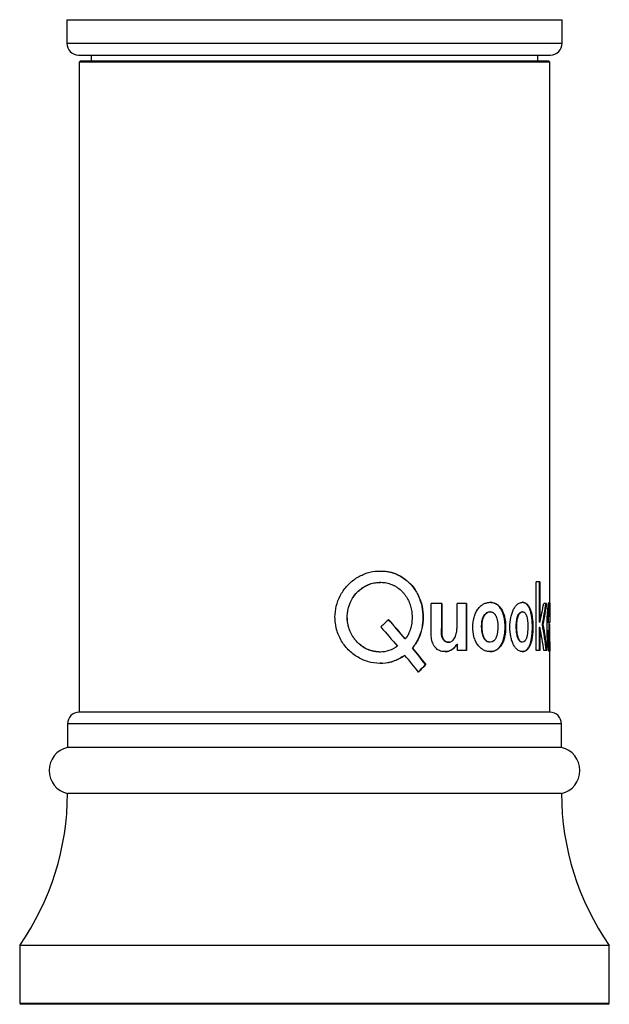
# Paper-space layout 'Notes Area' of a CAD drawing. Header units: millimetres. Extents: x -25 to 96, y -3 to 362.
# Tile 1 of 15: x -25 to 25, y -3 to 80. Entities that reach past the tile are written whole.
import ezdxf

# ---------------------------------------------------------------- set-up
doc = ezdxf.new("R2010")
doc.units = ezdxf.units.MM

psp = doc.layouts.new('Notes Area')

# ---------------------------------------------------------------- linework, layer by layer
at = {"color": 7, "linetype": 'Continuous', "lineweight": 25}
for p, q in [((-21, 80.3), (-21, 78.3)), ((-21, 80.3), (21, 80.3)), ((21, 78.3), (21, 80.3)), ((-20, 77.3), (20, 77.3)), ((-18.95, 77.3), (-18.95, 76.8)), ((18.95, 76.8), (18.95, 77.3)), ((-19.85, 76.8), (-19.95, 76.7)), ((-19.95, 76.7), (-19.95, 21.576)), ((19.95, 76.7), (-19.95, 76.7)), ((-19.85, 76.8), (19.85, 76.8)), ((19.95, 76.7), (19.85, 76.8)), ((19.95, 30.545), (19.95, 76.7)), ((18.788, 26.8), (18.788, 32.627)), ((19.112, 32.627), (18.788, 32.627)), ((19.065, 32.627), (19.065, 29.201)), ((19.112, 32.627), (19.112, 29.201)), ((10.785, 30.801), (9.894, 30.801)), ((9.894, 28.276), (9.894, 30.801)), ((10.757, 30.801), (10.757, 28.665)), ((10.785, 30.801), (10.785, 28.665)), ((12.9, 30.801), (12.089, 30.801)), ((12.089, 28.843), (12.089, 30.801)), ((12.868, 30.801), (12.868, 26.8)), ((12.9, 30.801), (12.9, 26.8)), ((14.893, 30.894), (14.856, 30.894)), ((14.893, 30.086), (14.856, 30.086)), ((17.643, 30.894), (17.599, 30.894)), ((17.643, 30.086), (17.599, 30.086)), ((19.675, 30.801), (19.435, 30.801)), ((19.9, 30.101), (19.9, 30.545)), ((10.757, 28.665), (10.785, 28.665)), ((19.117, 29.201), (19.065, 29.201)), ((19.117, 28.742), (19.065, 28.742)), ((19.065, 28.742), (19.065, 26.8)), ((19.112, 28.742), (19.112, 26.8)), ((19.374, 29.014), (19.325, 29.014)), ((19.948, 29.193), (19.796, 29.193)), ((19.95, 28.478), (19.796, 28.478)), ((19.9, 28.478), (19.9, 29.193)), ((19.94, 29.073), (19.937, 28.478)), ((19.95, 27.685), (19.95, 28.478)), ((7.708, 27.785), (7.689, 27.785)), ((8.321, 27.013), (8.3, 27.013)), ((12.089, 27.344), (12.12, 27.344)), ((12.132, 26.8), (12.12, 27.344)), ((12.9, 26.8), (12.132, 26.8)), ((14.893, 27.515), (14.856, 27.515)), ((17.643, 27.515), (17.599, 27.515)), ((19.112, 26.8), (18.788, 26.8)), ((19.705, 26.8), (19.456, 26.8)), ((19.945, 27.025), (19.895, 27.025)), ((19.9, 26.867), (19.9, 27.532)), ((19.945, 27.552), (19.945, 27.025)), ((19.95, 21.576), (19.95, 26.867)), ((5.586, 26.67), (5.572, 26.67)), ((7.668, 26.388), (7.648, 26.388)), ((14.893, 26.707), (14.856, 26.707)), ((17.643, 26.707), (17.599, 26.707)), ((9.445, 25.614), (9.421, 25.614)), ((19.95, 21.576), (-19.95, 21.576)), ((-20.95, 20.576), (-20.95, 18.576)), ((20.95, 18.576), (20.95, 20.576)), ((20.95, 18.576), (-20.95, 18.576)), ((20.95, 14.678), (-20.95, 14.678)), ((-25, 1.8), (-25, -3.1)), ((25, 1.8), (-25, 1.8)), ((25, -3.1), (25, 1.8)), ((24.9, -3.2), (-24.9, -3.2))]:
    psp.add_line(p, q, dxfattribs=at)
at = {"color": 8, "linetype": 'Continuous', "lineweight": 25}
for p, q in [((-21, 78.3), (21, 78.3)), ((20.95, 20.576), (-20.95, 20.576)), ((-25, -3.1), (25, -3.1))]:
    psp.add_line(p, q, dxfattribs=at)
at = {"color": 7, "linetype": 'Continuous', "lineweight": 25}
for centre, radius, start, end in [((-20, 78.3), 1, 180, 270), ((20, 78.3), 1, 270, 0), ((-19.95, 20.576), 1, 90, 180), ((19.95, 20.576), 1, 0, 90), ((-20.5, 16.627), 2, 103.00288, 256.99712), ((20.5, 16.627), 2, 283.00288, 76.99712), ((-43.45, 14.678), 22.5, 325.08479, 0), ((43.45, 14.678), 22.5, 180, 214.91521), ((-24.9, -3.1), 0.1, 180, 270), ((24.9, -3.1), 0.1, 270, 0)]:
    psp.add_arc(centre, radius, start, end, dxfattribs=at)
for points, knots in [([(1.738, 29.629), (1.759, 29.946), (1.8, 30.579), (2.156, 31.472), (2.691, 32.258), (3.401, 32.893), (4.232, 33.33), (5.034, 33.554), (5.537, 33.531), (5.736, 33.522)], [0, 0, 0, 0, 0.1503273, 0.3004829, 0.4506467, 0.6008131, 0.7509686, 0.9011168, 1, 1, 1, 1]), ([(5.419, 33.523), (5.624, 33.531), (6.133, 33.552), (6.913, 33.324), (7.697, 32.883), (8.347, 32.245), (8.833, 31.458), (9.132, 30.562), (9.229, 29.612), (9.123, 28.665), (8.828, 27.763), (8.476, 27.263), (8.3, 27.013)], [0, 0, 0, 0, 0.06973, 0.172918, 0.276145, 0.37943, 0.48278, 0.58617, 0.689786, 0.793259, 0.89669, 1, 1, 1, 1]), ([(6.047, 33.521), (6.107, 33.513), (6.226, 33.496), (6.403, 33.458), (6.577, 33.413), (6.748, 33.358), (7, 33.263), (7.324, 33.106), (7.699, 32.858), (8.042, 32.564), (8.449, 32.115), (8.856, 31.457), (9.155, 30.562), (9.252, 29.613), (9.166, 28.821), (8.994, 28.218), (8.82, 27.784), (8.632, 27.448), (8.457, 27.197), (8.366, 27.075), (8.321, 27.013)], [0, 0, 0, 0, 0.022335, 0.044574, 0.066771, 0.088979, 0.11125, 0.166796, 0.222442, 0.278018, 0.333634, 0.444622, 0.555608, 0.6666, 0.777586, 0.833185, 0.888781, 0.944366, 0.972182, 1, 1, 1, 1]), ([(5.572, 26.67), (5.255, 26.701), (4.622, 26.764), (3.779, 27.291), (3.146, 28.046), (2.79, 28.976), (2.741, 29.969), (3, 30.928), (3.551, 31.758), (4.335, 32.334), (5.058, 32.605), (5.468, 32.563), (5.566, 32.553)], [0, 0, 0, 0, 0.107468, 0.214757, 0.322077, 0.429433, 0.536818, 0.644182, 0.751517, 0.858805, 0.966064, 1, 1, 1, 1]), ([(5.586, 26.67), (5.533, 26.674), (5.487, 26.678), (5.428, 26.683), (5.41, 26.685), (5.385, 26.687), (5.377, 26.688), (5.366, 26.689), (5.363, 26.689), (5.358, 26.689), (5.356, 26.69), (5.353, 26.69), (5.352, 26.69), (5.351, 26.69), (5.351, 26.69), (5.305, 26.695), (5.264, 26.699), (5.205, 26.707), (5.186, 26.709), (5.158, 26.713), (5.149, 26.714), (5.136, 26.716), (5.131, 26.717), (5.122, 26.718), (5.119, 26.719), (5.072, 26.726), (5.032, 26.733), (4.974, 26.744), (4.955, 26.748), (4.927, 26.755), (4.917, 26.757), (4.899, 26.761), (4.89, 26.763), (4.843, 26.775), (4.805, 26.785), (4.748, 26.803), (4.729, 26.809), (4.691, 26.822), (4.671, 26.829), (4.58, 26.863), (4.508, 26.893), (4.399, 26.946), (4.363, 26.964), (4.309, 26.994), (4.291, 27.004), (4.255, 27.024), (4.236, 27.035), (4.079, 27.129), (3.948, 27.223), (3.701, 27.434), (3.587, 27.549), (3.431, 27.736), (3.381, 27.8), (3.287, 27.934), (3.242, 28.004), (3.117, 28.217), (3.046, 28.364), (2.928, 28.668), (2.882, 28.826), (2.78, 29.31), (2.764, 29.636), (2.817, 30.131), (2.848, 30.292), (2.912, 30.528), (2.937, 30.606), (2.993, 30.759), (3.023, 30.834), (3.127, 31.06), (3.206, 31.203), (3.342, 31.405), (3.39, 31.47), (3.492, 31.597), (3.544, 31.658), (3.715, 31.838), (3.836, 31.946), (4.093, 32.14), (4.229, 32.224), (4.518, 32.371), (4.666, 32.43), (4.894, 32.499), (4.97, 32.518), (5.126, 32.55), (5.206, 32.563), (5.442, 32.59), (5.599, 32.594), (5.835, 32.578), (5.914, 32.57), (6.068, 32.545), (6.144, 32.53), (6.373, 32.472), (6.519, 32.421), (6.731, 32.323), (6.8, 32.287), (6.935, 32.208), (7.002, 32.165), (7.194, 32.028), (7.312, 31.926), (7.477, 31.758), (7.53, 31.699), (7.631, 31.577), (7.68, 31.512), (7.817, 31.314), (7.896, 31.176), (8, 30.959), (8.031, 30.885), (8.075, 30.771), (8.089, 30.733), (8.108, 30.675), (8.115, 30.655), (8.127, 30.616), (8.133, 30.596), (8.184, 30.424), (8.218, 30.266), (8.252, 30.024), (8.261, 29.943), (8.269, 29.818), (8.271, 29.777), (8.274, 29.693), (8.275, 29.652), (8.274, 29.436), (8.263, 29.27), (8.229, 29.028), (8.216, 28.949), (8.191, 28.832), (8.182, 28.793), (8.167, 28.736), (8.162, 28.717), (8.154, 28.688), (8.151, 28.679), (8.146, 28.66), (8.144, 28.651), (8.116, 28.558), (8.089, 28.479), (8.045, 28.366), (8.029, 28.33), (8.005, 28.276), (7.997, 28.259), (7.98, 28.224), (7.971, 28.206), (7.947, 28.158), (7.928, 28.125), (7.898, 28.073), (7.888, 28.055), (7.871, 28.029), (7.866, 28.02), (7.857, 28.006), (7.854, 28.002), (7.85, 27.995), (7.848, 27.992), (7.846, 27.988), (7.843, 27.985), (7.814, 27.939), (7.769, 27.873), (7.708, 27.785)], [0, 0, 0, 0, 0.007812, 0.007812, 0.011719, 0.011719, 0.013672, 0.013672, 0.014648, 0.014648, 0.015137, 0.015137, 0.015381, 0.015381, 0.015625, 0.015625, 0.023438, 0.023438, 0.027344, 0.027344, 0.029297, 0.029297, 0.030273, 0.030273, 0.03125, 0.03125, 0.039062, 0.039062, 0.042969, 0.042969, 0.044922, 0.044922, 0.046875, 0.046875, 0.054688, 0.054688, 0.058594, 0.058594, 0.0625, 0.0625, 0.078125, 0.078125, 0.085938, 0.085938, 0.089844, 0.089844, 0.09375, 0.09375, 0.125, 0.125, 0.15625, 0.15625, 0.171875, 0.171875, 0.1875, 0.1875, 0.21875, 0.21875, 0.25, 0.25, 0.3125, 0.3125, 0.34375, 0.34375, 0.359375, 0.359375, 0.375, 0.375, 0.40625, 0.40625, 0.421875, 0.421875, 0.4375, 0.4375, 0.46875, 0.46875, 0.5, 0.5, 0.53125, 0.53125, 0.546875, 0.546875, 0.5625, 0.5625, 0.59375, 0.59375, 0.609375, 0.609375, 0.625, 0.625, 0.65625, 0.65625, 0.671875, 0.671875, 0.6875, 0.6875, 0.71875, 0.71875, 0.734375, 0.734375, 0.75, 0.75, 0.78125, 0.78125, 0.796875, 0.796875, 0.804688, 0.804688, 0.808594, 0.808594, 0.8125, 0.8125, 0.84375, 0.84375, 0.859375, 0.859375, 0.867188, 0.867188, 0.875, 0.875, 0.90625, 0.90625, 0.921875, 0.921875, 0.929688, 0.929688, 0.933594, 0.933594, 0.935547, 0.935547, 0.9375, 0.9375, 0.953125, 0.953125, 0.960938, 0.960938, 0.964844, 0.964844, 0.96875, 0.96875, 0.976562, 0.976562, 0.980469, 0.980469, 0.982422, 0.982422, 0.983398, 0.983398, 0.983887, 0.983887, 0.984375, 0.984375, 1, 1, 1, 1]), ([(19.945, 27.025), (19.946, 26.999), (19.949, 26.946), (19.95, 26.883), (19.95, 26.824), (19.949, 26.763), (19.942, 26.717), (19.924, 26.694), (19.891, 26.746), (19.85, 26.907), (19.816, 27.091), (19.783, 27.333), (19.746, 27.729), (19.72, 28.311), (19.716, 29.03), (19.734, 29.626), (19.763, 30.061), (19.791, 30.352), (19.823, 30.592), (19.856, 30.763), (19.887, 30.865), (19.913, 30.902), (19.932, 30.889), (19.944, 30.825), (19.949, 30.717), (19.95, 30.566), (19.949, 30.371), (19.947, 30.181), (19.945, 30.019), (19.944, 29.939), (19.944, 29.898)], [0, 0, 0, 0, 0.017918, 0.035832, 0.04644, 0.071643, 0.107451, 0.143264, 0.21471, 0.251386, 0.286251, 0.321845, 0.357759, 0.429051, 0.50052, 0.571939, 0.608515, 0.643466, 0.679294, 0.714996, 0.749278, 0.786531, 0.823513, 0.858104, 0.88838, 0.916822, 0.944807, 0.973661, 0.986579, 1, 1, 1, 1]), ([(14.893, 26.707), (14.847, 26.711), (14.755, 26.72), (14.569, 26.747), (14.336, 26.825), (14.072, 27.01), (13.837, 27.269), (13.649, 27.597), (13.469, 28.098), (13.391, 28.795), (13.474, 29.49), (13.651, 29.99), (13.84, 30.318), (14.071, 30.581), (14.335, 30.768), (14.568, 30.842), (14.754, 30.875), (14.847, 30.888), (14.893, 30.894)], [0, 0, 0, 0, 0.0313484, 0.0625767, 0.1248317, 0.1874178, 0.249877, 0.3124796, 0.3752503, 0.5000364, 0.6245549, 0.6875414, 0.7494657, 0.8123899, 0.8749337, 0.9370715, 0.9684587, 1, 1, 1, 1]), ([(14.856, 27.515), (14.831, 27.516), (14.782, 27.518), (14.711, 27.533), (14.644, 27.558), (14.58, 27.594), (14.521, 27.639), (14.466, 27.695), (14.416, 27.761), (14.369, 27.837), (14.313, 27.952), (14.255, 28.122), (14.21, 28.34), (14.183, 28.57), (14.171, 28.801), (14.172, 29.034), (14.205, 29.337), (14.288, 29.627), (14.425, 29.861), (14.554, 29.992), (14.701, 30.073), (14.803, 30.082), (14.856, 30.086)], [0, 0, 0, 0, 0.030597, 0.0596859, 0.0875669, 0.1145807, 0.1411014, 0.167524, 0.1942478, 0.2216591, 0.2501162, 0.3095341, 0.3752671, 0.4354755, 0.5005531, 0.5641852, 0.6260387, 0.7503944, 0.8139608, 0.8752541, 0.9359167, 1, 1, 1, 1]), ([(14.893, 27.515), (14.778, 27.515), (14.675, 27.549), (14.543, 27.651), (14.502, 27.693), (14.447, 27.77), (14.429, 27.797), (14.404, 27.842), (14.396, 27.857), (14.384, 27.881), (14.38, 27.889), (14.375, 27.901), (14.373, 27.905), (14.369, 27.914), (14.367, 27.919), (14.34, 27.981), (14.317, 28.046), (14.287, 28.152), (14.278, 28.189), (14.266, 28.247), (14.262, 28.267), (14.256, 28.296), (14.255, 28.307), (14.252, 28.322), (14.251, 28.327), (14.249, 28.337), (14.248, 28.343), (14.237, 28.417), (14.228, 28.489), (14.218, 28.603), (14.215, 28.642), (14.212, 28.701), (14.211, 28.721), (14.21, 28.762), (14.209, 28.781), (14.207, 28.889), (14.208, 28.967), (14.212, 29.045), (14.213, 29.053), (14.214, 29.07), (14.215, 29.08), (14.217, 29.109), (14.219, 29.129), (14.225, 29.186), (14.231, 29.223), (14.24, 29.279), (14.243, 29.297), (14.25, 29.333), (14.254, 29.353), (14.267, 29.41), (14.277, 29.447), (14.298, 29.517), (14.309, 29.551), (14.328, 29.601), (14.335, 29.617), (14.345, 29.641), (14.348, 29.648), (14.355, 29.664), (14.358, 29.671), (14.394, 29.746), (14.429, 29.805), (14.487, 29.881), (14.507, 29.905), (14.549, 29.947), (14.572, 29.967), (14.684, 30.052), (14.784, 30.086), (14.893, 30.086)], [0, 0, 0, 0, 0.125, 0.125, 0.1875, 0.1875, 0.21875, 0.21875, 0.234375, 0.234375, 0.242188, 0.242188, 0.246094, 0.246094, 0.25, 0.25, 0.3125, 0.3125, 0.34375, 0.34375, 0.359375, 0.359375, 0.367188, 0.367188, 0.371094, 0.371094, 0.375, 0.375, 0.4375, 0.4375, 0.46875, 0.46875, 0.484375, 0.484375, 0.5, 0.5, 0.5625, 0.5625, 0.570312, 0.570312, 0.578125, 0.578125, 0.59375, 0.59375, 0.625, 0.625, 0.640625, 0.640625, 0.65625, 0.65625, 0.6875, 0.6875, 0.71875, 0.71875, 0.734375, 0.734375, 0.742188, 0.742188, 0.75, 0.75, 0.8125, 0.8125, 0.84375, 0.84375, 0.875, 0.875, 1, 1, 1, 1]), ([(14.856, 26.707), (14.917, 26.713), (14.963, 26.717), (14.994, 26.721), (14.996, 26.721), (14.999, 26.722), (15.001, 26.722), (15.005, 26.722), (15.008, 26.723), (15.018, 26.724), (15.024, 26.725), (15.041, 26.727), (15.053, 26.729), (15.087, 26.735), (15.108, 26.739), (15.13, 26.743), (15.133, 26.744), (15.139, 26.745), (15.142, 26.746), (15.151, 26.748), (15.156, 26.749), (15.174, 26.754), (15.185, 26.757), (15.219, 26.767), (15.24, 26.774), (15.305, 26.798), (15.346, 26.817), (15.395, 26.845), (15.406, 26.851), (15.426, 26.864), (15.436, 26.87), (15.466, 26.891), (15.486, 26.905), (15.544, 26.95), (15.582, 26.984), (15.656, 27.058), (15.691, 27.098), (15.758, 27.184), (15.789, 27.23), (15.877, 27.374), (15.929, 27.483), (15.986, 27.633), (15.996, 27.662), (16.016, 27.722), (16.026, 27.753), (16.053, 27.847), (16.069, 27.911), (16.087, 27.993), (16.09, 28.008), (16.096, 28.04), (16.099, 28.056), (16.108, 28.104), (16.114, 28.136), (16.129, 28.234), (16.137, 28.301), (16.157, 28.505), (16.164, 28.647), (16.163, 28.868), (16.161, 28.939), (16.154, 29.08), (16.149, 29.149), (16.129, 29.353), (16.108, 29.484), (16.077, 29.626), (16.074, 29.643), (16.066, 29.677), (16.062, 29.693), (16.05, 29.742), (16.041, 29.773), (16.014, 29.867), (15.994, 29.928), (15.928, 30.102), (15.877, 30.21), (15.789, 30.357), (15.757, 30.404), (15.69, 30.492), (15.656, 30.533), (15.601, 30.589), (15.582, 30.608), (15.544, 30.642), (15.525, 30.658), (15.466, 30.704), (15.426, 30.73), (15.38, 30.756), (15.376, 30.758), (15.367, 30.763), (15.362, 30.765), (15.348, 30.772), (15.338, 30.777), (15.309, 30.79), (15.288, 30.799), (15.224, 30.823), (15.178, 30.836), (15.125, 30.849), (15.123, 30.849), (15.118, 30.85), (15.116, 30.851), (15.108, 30.853), (15.103, 30.854), (15.087, 30.857), (15.076, 30.859), (15.042, 30.866), (15.019, 30.87), (14.992, 30.875), (14.991, 30.875), (14.99, 30.875), (14.989, 30.875), (14.985, 30.876), (14.983, 30.876), (14.977, 30.877), (14.972, 30.878), (14.958, 30.88), (14.948, 30.881), (14.913, 30.886), (14.887, 30.89), (14.856, 30.894)], [0, 0, 0, 0, 0.03125, 0.03125, 0.032227, 0.032227, 0.033203, 0.033203, 0.035156, 0.035156, 0.039062, 0.039062, 0.046875, 0.046875, 0.0625, 0.0625, 0.064453, 0.064453, 0.066406, 0.066406, 0.070312, 0.070312, 0.078125, 0.078125, 0.09375, 0.09375, 0.125, 0.125, 0.132812, 0.132812, 0.140625, 0.140625, 0.15625, 0.15625, 0.1875, 0.1875, 0.21875, 0.21875, 0.25, 0.25, 0.3125, 0.3125, 0.328125, 0.328125, 0.34375, 0.34375, 0.375, 0.375, 0.382812, 0.382812, 0.390625, 0.390625, 0.40625, 0.40625, 0.4375, 0.4375, 0.5, 0.5, 0.53125, 0.53125, 0.5625, 0.5625, 0.625, 0.625, 0.632812, 0.632812, 0.640625, 0.640625, 0.65625, 0.65625, 0.6875, 0.6875, 0.75, 0.75, 0.78125, 0.78125, 0.8125, 0.8125, 0.828125, 0.828125, 0.84375, 0.84375, 0.875, 0.875, 0.878906, 0.878906, 0.882812, 0.882812, 0.890625, 0.890625, 0.90625, 0.90625, 0.9375, 0.9375, 0.939453, 0.939453, 0.941406, 0.941406, 0.945312, 0.945312, 0.953125, 0.953125, 0.96875, 0.96875, 0.969727, 0.969727, 0.970703, 0.970703, 0.972656, 0.972656, 0.976562, 0.976562, 0.984375, 0.984375, 1, 1, 1, 1]), ([(14.893, 30.894), (14.939, 30.888), (15.031, 30.875), (15.211, 30.842), (15.429, 30.769), (15.665, 30.583), (15.864, 30.32), (16.021, 29.992), (16.164, 29.491), (16.229, 28.795), (16.168, 28.096), (16.023, 27.595), (15.866, 27.266), (15.664, 27.009), (15.429, 26.825), (15.211, 26.747), (15.031, 26.72), (14.939, 26.711), (14.893, 26.707)], [0, 0, 0, 0, 0.031539, 0.062927, 0.12507, 0.187613, 0.250534, 0.312455, 0.375448, 0.499963, 0.624747, 0.687519, 0.750121, 0.812582, 0.875167, 0.937424, 0.968653, 1, 1, 1, 1]), ([(14.893, 30.086), (14.948, 30.086), (15, 30.078), (15.073, 30.053), (15.097, 30.043), (15.131, 30.024), (15.143, 30.017), (15.165, 30.003), (15.175, 29.995), (15.231, 29.953), (15.271, 29.91), (15.326, 29.835), (15.343, 29.807), (15.368, 29.764), (15.376, 29.748), (15.387, 29.725), (15.391, 29.717), (15.399, 29.701), (15.403, 29.692), (15.433, 29.624), (15.456, 29.557), (15.484, 29.45), (15.493, 29.413), (15.508, 29.336), (15.515, 29.301), (15.525, 29.227), (15.53, 29.189), (15.536, 29.131), (15.537, 29.112), (15.54, 29.073), (15.541, 29.057), (15.544, 29.004), (15.545, 28.967), (15.546, 28.908), (15.546, 28.888), (15.545, 28.847), (15.545, 28.825), (15.543, 28.721), (15.54, 28.641), (15.531, 28.526), (15.527, 28.489), (15.522, 28.435), (15.519, 28.417), (15.516, 28.39), (15.515, 28.381), (15.513, 28.368), (15.513, 28.364), (15.511, 28.355), (15.511, 28.351), (15.498, 28.263), (15.483, 28.186), (15.456, 28.079), (15.446, 28.045), (15.431, 27.996), (15.425, 27.98), (15.417, 27.957), (15.414, 27.949), (15.41, 27.938), (15.408, 27.934), (15.405, 27.927), (15.404, 27.924), (15.293, 27.65), (15.126, 27.515), (14.893, 27.515)], [0, 0, 0, 0, 0.0625, 0.0625, 0.09375, 0.09375, 0.109375, 0.109375, 0.125, 0.125, 0.1875, 0.1875, 0.21875, 0.21875, 0.234375, 0.234375, 0.242188, 0.242188, 0.25, 0.25, 0.3125, 0.3125, 0.34375, 0.34375, 0.375, 0.375, 0.40625, 0.40625, 0.421875, 0.421875, 0.4375, 0.4375, 0.46875, 0.46875, 0.484375, 0.484375, 0.5, 0.5, 0.5625, 0.5625, 0.59375, 0.59375, 0.609375, 0.609375, 0.617188, 0.617188, 0.621094, 0.621094, 0.625, 0.625, 0.6875, 0.6875, 0.71875, 0.71875, 0.734375, 0.734375, 0.742188, 0.742188, 0.746094, 0.746094, 0.75, 0.75, 1, 1, 1, 1]), ([(17.643, 26.707), (17.611, 26.711), (17.546, 26.72), (17.414, 26.747), (17.246, 26.825), (17.055, 27.01), (16.882, 27.269), (16.742, 27.597), (16.607, 28.098), (16.548, 28.795), (16.61, 29.49), (16.743, 29.99), (16.883, 30.318), (17.054, 30.581), (17.246, 30.768), (17.413, 30.842), (17.545, 30.875), (17.61, 30.888), (17.643, 30.894)], [0, 0, 0, 0, 0.031348, 0.062577, 0.124832, 0.187418, 0.249877, 0.31248, 0.37525, 0.500036, 0.624555, 0.687542, 0.749466, 0.81239, 0.874934, 0.937071, 0.968459, 1, 1, 1, 1]), ([(17.599, 27.515), (17.581, 27.516), (17.547, 27.518), (17.497, 27.533), (17.449, 27.558), (17.404, 27.594), (17.362, 27.639), (17.322, 27.695), (17.286, 27.761), (17.253, 27.837), (17.212, 27.952), (17.17, 28.122), (17.138, 28.34), (17.118, 28.57), (17.109, 28.801), (17.11, 29.034), (17.134, 29.337), (17.194, 29.627), (17.293, 29.861), (17.386, 29.992), (17.49, 30.073), (17.562, 30.082), (17.599, 30.086)], [0, 0, 0, 0, 0.030596, 0.059684, 0.087565, 0.114579, 0.1411, 0.167523, 0.194247, 0.221659, 0.250116, 0.309536, 0.375267, 0.435478, 0.500553, 0.564185, 0.626038, 0.750394, 0.81396, 0.875254, 0.935918, 1, 1, 1, 1]), ([(17.643, 27.515), (17.562, 27.515), (17.489, 27.549), (17.395, 27.651), (17.366, 27.693), (17.326, 27.77), (17.313, 27.797), (17.295, 27.842), (17.289, 27.857), (17.281, 27.881), (17.278, 27.889), (17.274, 27.901), (17.273, 27.905), (17.27, 27.914), (17.268, 27.919), (17.249, 27.981), (17.232, 28.046), (17.211, 28.152), (17.204, 28.189), (17.195, 28.247), (17.193, 28.267), (17.188, 28.296), (17.187, 28.306), (17.185, 28.322), (17.185, 28.327), (17.183, 28.337), (17.183, 28.343), (17.174, 28.417), (17.168, 28.489), (17.16, 28.603), (17.159, 28.642), (17.156, 28.701), (17.156, 28.721), (17.155, 28.762), (17.154, 28.781), (17.152, 28.889), (17.153, 28.967), (17.156, 29.045), (17.157, 29.053), (17.158, 29.07), (17.158, 29.08), (17.16, 29.109), (17.161, 29.129), (17.166, 29.186), (17.17, 29.223), (17.176, 29.279), (17.179, 29.297), (17.184, 29.333), (17.187, 29.353), (17.196, 29.41), (17.203, 29.447), (17.218, 29.517), (17.227, 29.551), (17.24, 29.601), (17.245, 29.617), (17.252, 29.641), (17.255, 29.649), (17.26, 29.664), (17.262, 29.671), (17.288, 29.746), (17.313, 29.805), (17.355, 29.881), (17.369, 29.905), (17.4, 29.947), (17.416, 29.967), (17.496, 30.052), (17.566, 30.086), (17.643, 30.086)], [0, 0, 0, 0, 0.125, 0.125, 0.1875, 0.1875, 0.21875, 0.21875, 0.234375, 0.234375, 0.242188, 0.242188, 0.246094, 0.246094, 0.25, 0.25, 0.3125, 0.3125, 0.34375, 0.34375, 0.359375, 0.359375, 0.367188, 0.367188, 0.371094, 0.371094, 0.375, 0.375, 0.4375, 0.4375, 0.46875, 0.46875, 0.484375, 0.484375, 0.5, 0.5, 0.5625, 0.5625, 0.570312, 0.570312, 0.578125, 0.578125, 0.59375, 0.59375, 0.625, 0.625, 0.640625, 0.640625, 0.65625, 0.65625, 0.6875, 0.6875, 0.71875, 0.71875, 0.734375, 0.734375, 0.742188, 0.742188, 0.75, 0.75, 0.8125, 0.8125, 0.84375, 0.84375, 0.875, 0.875, 1, 1, 1, 1]), ([(17.599, 26.707), (17.642, 26.713), (17.674, 26.717), (17.695, 26.721), (17.697, 26.721), (17.699, 26.722), (17.7, 26.722), (17.703, 26.722), (17.705, 26.723), (17.712, 26.724), (17.716, 26.725), (17.728, 26.727), (17.736, 26.729), (17.76, 26.735), (17.774, 26.739), (17.79, 26.743), (17.792, 26.744), (17.796, 26.745), (17.798, 26.746), (17.804, 26.748), (17.808, 26.749), (17.82, 26.754), (17.827, 26.757), (17.851, 26.767), (17.866, 26.774), (17.91, 26.798), (17.938, 26.817), (17.971, 26.845), (17.978, 26.851), (17.992, 26.864), (17.999, 26.87), (18.019, 26.891), (18.032, 26.905), (18.072, 26.95), (18.097, 26.984), (18.146, 27.058), (18.17, 27.098), (18.213, 27.184), (18.234, 27.23), (18.292, 27.374), (18.326, 27.483), (18.363, 27.633), (18.369, 27.662), (18.382, 27.722), (18.388, 27.753), (18.406, 27.847), (18.416, 27.911), (18.428, 27.993), (18.43, 28.008), (18.434, 28.04), (18.436, 28.056), (18.441, 28.104), (18.445, 28.136), (18.455, 28.234), (18.46, 28.301), (18.473, 28.505), (18.477, 28.647), (18.476, 28.868), (18.475, 28.939), (18.471, 29.08), (18.468, 29.149), (18.454, 29.353), (18.441, 29.484), (18.422, 29.626), (18.419, 29.644), (18.414, 29.677), (18.412, 29.693), (18.404, 29.742), (18.398, 29.773), (18.381, 29.867), (18.368, 29.928), (18.325, 30.102), (18.292, 30.21), (18.234, 30.357), (18.213, 30.404), (18.169, 30.492), (18.146, 30.533), (18.109, 30.589), (18.097, 30.608), (18.071, 30.642), (18.058, 30.658), (18.019, 30.704), (17.992, 30.73), (17.961, 30.756), (17.958, 30.758), (17.952, 30.763), (17.949, 30.765), (17.939, 30.772), (17.932, 30.777), (17.912, 30.79), (17.898, 30.799), (17.854, 30.823), (17.822, 30.836), (17.786, 30.849), (17.785, 30.849), (17.782, 30.85), (17.78, 30.851), (17.775, 30.853), (17.771, 30.854), (17.76, 30.857), (17.752, 30.859), (17.729, 30.866), (17.713, 30.87), (17.694, 30.875), (17.694, 30.875), (17.692, 30.875), (17.692, 30.875), (17.689, 30.876), (17.688, 30.876), (17.684, 30.877), (17.68, 30.878), (17.67, 30.88), (17.663, 30.881), (17.639, 30.886), (17.62, 30.89), (17.599, 30.894)], [0, 0, 0, 0, 0.03125, 0.03125, 0.032227, 0.032227, 0.033203, 0.033203, 0.035156, 0.035156, 0.039062, 0.039062, 0.046875, 0.046875, 0.0625, 0.0625, 0.064453, 0.064453, 0.066406, 0.066406, 0.070312, 0.070312, 0.078125, 0.078125, 0.09375, 0.09375, 0.125, 0.125, 0.132812, 0.132812, 0.140625, 0.140625, 0.15625, 0.15625, 0.1875, 0.1875, 0.21875, 0.21875, 0.25, 0.25, 0.3125, 0.3125, 0.328125, 0.328125, 0.34375, 0.34375, 0.375, 0.375, 0.382812, 0.382812, 0.390625, 0.390625, 0.40625, 0.40625, 0.4375, 0.4375, 0.5, 0.5, 0.53125, 0.53125, 0.5625, 0.5625, 0.625, 0.625, 0.632812, 0.632812, 0.640625, 0.640625, 0.65625, 0.65625, 0.6875, 0.6875, 0.75, 0.75, 0.78125, 0.78125, 0.8125, 0.8125, 0.828125, 0.828125, 0.84375, 0.84375, 0.875, 0.875, 0.878906, 0.878906, 0.882812, 0.882812, 0.890625, 0.890625, 0.90625, 0.90625, 0.9375, 0.9375, 0.939453, 0.939453, 0.941406, 0.941406, 0.945312, 0.945312, 0.953125, 0.953125, 0.96875, 0.96875, 0.969727, 0.969727, 0.970703, 0.970703, 0.972656, 0.972656, 0.976562, 0.976562, 0.984375, 0.984375, 1, 1, 1, 1]), ([(17.643, 30.894), (17.675, 30.888), (17.74, 30.875), (17.864, 30.842), (18.014, 30.769), (18.172, 30.583), (18.303, 30.32), (18.406, 29.992), (18.498, 29.491), (18.539, 28.795), (18.5, 28.096), (18.407, 27.595), (18.305, 27.266), (18.171, 27.008), (18.013, 26.825), (17.864, 26.747), (17.739, 26.72), (17.675, 26.711), (17.643, 26.707)], [0, 0, 0, 0, 0.031539, 0.062927, 0.12507, 0.187613, 0.250534, 0.312456, 0.375448, 0.499963, 0.624747, 0.687519, 0.750121, 0.812582, 0.875167, 0.937424, 0.968653, 1, 1, 1, 1]), ([(17.643, 30.086), (17.682, 30.086), (17.718, 30.078), (17.769, 30.053), (17.785, 30.043), (17.809, 30.024), (17.817, 30.017), (17.832, 30.003), (17.839, 29.995), (17.877, 29.953), (17.905, 29.91), (17.943, 29.835), (17.954, 29.807), (17.971, 29.764), (17.977, 29.748), (17.985, 29.725), (17.987, 29.717), (17.992, 29.701), (17.995, 29.692), (18.015, 29.623), (18.031, 29.557), (18.05, 29.45), (18.056, 29.413), (18.067, 29.336), (18.071, 29.301), (18.078, 29.227), (18.081, 29.189), (18.085, 29.131), (18.086, 29.112), (18.088, 29.073), (18.089, 29.057), (18.09, 29.004), (18.091, 28.967), (18.092, 28.908), (18.092, 28.888), (18.092, 28.847), (18.091, 28.825), (18.09, 28.721), (18.088, 28.641), (18.082, 28.526), (18.079, 28.489), (18.075, 28.435), (18.074, 28.417), (18.072, 28.39), (18.071, 28.381), (18.07, 28.368), (18.069, 28.364), (18.068, 28.355), (18.068, 28.351), (18.06, 28.263), (18.049, 28.186), (18.031, 28.079), (18.025, 28.045), (18.014, 27.996), (18.01, 27.98), (18.005, 27.957), (18.003, 27.949), (18, 27.938), (17.999, 27.934), (17.997, 27.927), (17.996, 27.924), (17.921, 27.65), (17.807, 27.515), (17.643, 27.515)], [0, 0, 0, 0, 0.0625, 0.0625, 0.09375, 0.09375, 0.109375, 0.109375, 0.125, 0.125, 0.1875, 0.1875, 0.21875, 0.21875, 0.234375, 0.234375, 0.242188, 0.242188, 0.25, 0.25, 0.3125, 0.3125, 0.34375, 0.34375, 0.375, 0.375, 0.40625, 0.40625, 0.421875, 0.421875, 0.4375, 0.4375, 0.46875, 0.46875, 0.484375, 0.484375, 0.5, 0.5, 0.5625, 0.5625, 0.59375, 0.59375, 0.609375, 0.609375, 0.617188, 0.617188, 0.621094, 0.621094, 0.625, 0.625, 0.6875, 0.6875, 0.71875, 0.71875, 0.734375, 0.734375, 0.742188, 0.742188, 0.746094, 0.746094, 0.75, 0.75, 1, 1, 1, 1]), ([(19.796, 29.193), (19.797, 29.312), (19.801, 29.551), (19.816, 29.82), (19.831, 29.984), (19.848, 30.094), (19.862, 30.152), (19.868, 30.13), (19.868, 30.129)], [0, 0, 0, 0, 0.246743, 0.492573, 0.615768, 0.739097, 0.984555, 1, 1, 1, 1]), ([(19.845, 29.193), (19.846, 29.257), (19.847, 29.319), (19.849, 29.407), (19.849, 29.436), (19.851, 29.478), (19.851, 29.492), (19.852, 29.512), (19.852, 29.519), (19.852, 29.532), (19.853, 29.538), (19.855, 29.606), (19.858, 29.662), (19.862, 29.74), (19.863, 29.765), (19.866, 29.8), (19.866, 29.812), (19.868, 29.835), (19.869, 29.845), (19.873, 29.902), (19.877, 29.942), (19.883, 29.994), (19.885, 30.01), (19.889, 30.032), (19.89, 30.039), (19.892, 30.052), (19.893, 30.058), (19.898, 30.085), (19.902, 30.102), (19.908, 30.119), (19.91, 30.124), (19.913, 30.13), (19.915, 30.132), (19.921, 30.134), (19.924, 30.13), (19.928, 30.116), (19.93, 30.11), (19.932, 30.099), (19.932, 30.095), (19.933, 30.088), (19.933, 30.086), (19.934, 30.081), (19.934, 30.079), (19.937, 30.054), (19.938, 30.025), (19.941, 29.973), (19.941, 29.954), (19.942, 29.923), (19.943, 29.912), (19.943, 29.896), (19.943, 29.89), (19.943, 29.878), (19.944, 29.872), (19.945, 29.823), (19.945, 29.775), (19.946, 29.695), (19.946, 29.668), (19.947, 29.624), (19.947, 29.609), (19.947, 29.587), (19.947, 29.579), (19.947, 29.568), (19.947, 29.564), (19.947, 29.556), (19.947, 29.551), (19.948, 29.442), (19.948, 29.323), (19.948, 29.193)], [0, 0, 0, 0, 0.0625, 0.0625, 0.09375, 0.09375, 0.109375, 0.109375, 0.117188, 0.117188, 0.125, 0.125, 0.1875, 0.1875, 0.21875, 0.21875, 0.234375, 0.234375, 0.25, 0.25, 0.3125, 0.3125, 0.34375, 0.34375, 0.359375, 0.359375, 0.375, 0.375, 0.4375, 0.4375, 0.46875, 0.46875, 0.5, 0.5, 0.5625, 0.5625, 0.59375, 0.59375, 0.609375, 0.609375, 0.617188, 0.617188, 0.625, 0.625, 0.6875, 0.6875, 0.71875, 0.71875, 0.734375, 0.734375, 0.742188, 0.742188, 0.75, 0.75, 0.8125, 0.8125, 0.84375, 0.84375, 0.859375, 0.859375, 0.867188, 0.867188, 0.871094, 0.871094, 0.875, 0.875, 1, 1, 1, 1]), ([(19.886, 30.83), (19.889, 30.826), (19.897, 30.812), (19.899, 30.71), (19.899, 30.591), (19.9, 30.545)], [0, 0, 0, 0, 0.202614, 0.695207, 1, 1, 1, 1]), ([(7.668, 26.388), (7.598, 26.342), (7.459, 26.248), (7.173, 26.073), (6.636, 25.836), (5.803, 25.666), (4.771, 25.75), (3.785, 26.118), (2.925, 26.744), (2.367, 27.442), (2.045, 28.073), (1.895, 28.491), (1.814, 28.836), (1.776, 29.099), (1.753, 29.364), (1.743, 29.541), (1.738, 29.629)], [0, 0, 0, 0, 0.0313157, 0.0625746, 0.1251174, 0.2498767, 0.3747889, 0.4997668, 0.624665, 0.7495554, 0.8121642, 0.8748496, 0.9061162, 0.9373388, 0.9686322, 1, 1, 1, 1]), ([(11.435, 27.525), (11.42, 27.522), (11.407, 27.52), (11.378, 27.517), (11.364, 27.516), (11.322, 27.514), (11.293, 27.515), (11.257, 27.518), (11.249, 27.519), (11.234, 27.52), (11.226, 27.522), (11.204, 27.525), (11.19, 27.528), (11.148, 27.539), (11.121, 27.549), (11.084, 27.567), (11.07, 27.574), (11.045, 27.59), (11.032, 27.598), (10.997, 27.625), (10.975, 27.646), (10.914, 27.717), (10.88, 27.775), (10.852, 27.846), (10.851, 27.847), (10.85, 27.851), (10.85, 27.852), (10.848, 27.857), (10.846, 27.861), (10.843, 27.871), (10.84, 27.878), (10.833, 27.899), (10.828, 27.913), (10.815, 27.958), (10.808, 27.99), (10.787, 28.091), (10.776, 28.165), (10.769, 28.25), (10.769, 28.251), (10.769, 28.255), (10.769, 28.257), (10.768, 28.263), (10.768, 28.267), (10.767, 28.279), (10.767, 28.287), (10.765, 28.312), (10.764, 28.329), (10.761, 28.381), (10.76, 28.417), (10.759, 28.458), (10.759, 28.459), (10.759, 28.462), (10.759, 28.464), (10.759, 28.469), (10.759, 28.472), (10.759, 28.483), (10.759, 28.49), (10.758, 28.513), (10.758, 28.529), (10.758, 28.581), (10.757, 28.621), (10.757, 28.665)], [0, 0, 0, 0, 0.015625, 0.015625, 0.03125, 0.03125, 0.0625, 0.0625, 0.0703125, 0.0703125, 0.078125, 0.078125, 0.09375, 0.09375, 0.125, 0.125, 0.140625, 0.140625, 0.15625, 0.15625, 0.1875, 0.1875, 0.25, 0.25, 0.2519531, 0.2519531, 0.2539062, 0.2539062, 0.2578125, 0.2578125, 0.265625, 0.265625, 0.28125, 0.28125, 0.3125, 0.3125, 0.375, 0.375, 0.3769531, 0.3769531, 0.3789062, 0.3789062, 0.3828125, 0.3828125, 0.390625, 0.390625, 0.40625, 0.40625, 0.4375, 0.4375, 0.4394531, 0.4394531, 0.4414062, 0.4414062, 0.4453125, 0.4453125, 0.453125, 0.453125, 0.46875, 0.46875, 0.5, 0.5, 0.5, 0.5]), ([(10.785, 28.665), (10.785, 28.595), (10.785, 28.456), (10.794, 28.241), (10.821, 28.034), (10.876, 27.834), (10.972, 27.662), (11.096, 27.567), (11.206, 27.529), (11.32, 27.511), (11.465, 27.517), (11.63, 27.574), (11.822, 27.725), (11.949, 27.96), (12.025, 28.22), (12.062, 28.423), (12.085, 28.633), (12.087, 28.773), (12.089, 28.843)], [0, 0, 0, 0, 0.062663, 0.125315, 0.193459, 0.250481, 0.314355, 0.375054, 0.405197, 0.437659, 0.500201, 0.563319, 0.625132, 0.749459, 0.809397, 0.874709, 0.936303, 1, 1, 1, 1]), ([(19.872, 27.475), (19.872, 27.476), (19.872, 27.477), (19.871, 27.478), (19.87, 27.479), (19.869, 27.483), (19.868, 27.485), (19.865, 27.493), (19.863, 27.5), (19.857, 27.522), (19.853, 27.542), (19.849, 27.568), (19.848, 27.572), (19.847, 27.579), (19.846, 27.582), (19.845, 27.593), (19.844, 27.6), (19.84, 27.623), (19.838, 27.64), (19.832, 27.693), (19.828, 27.733), (19.816, 27.869), (19.809, 27.977), (19.804, 28.109), (19.803, 28.115), (19.803, 28.13), (19.803, 28.137), (19.802, 28.159), (19.801, 28.173), (19.8, 28.218), (19.799, 28.249), (19.797, 28.343), (19.796, 28.409), (19.796, 28.478)], [0, 0, 0, 0, 0.0078125, 0.0078125, 0.015625, 0.015625, 0.03125, 0.03125, 0.0625, 0.0625, 0.125, 0.125, 0.1328125, 0.1328125, 0.140625, 0.140625, 0.15625, 0.15625, 0.1875, 0.1875, 0.25, 0.25, 0.375, 0.375, 0.3828125, 0.3828125, 0.390625, 0.390625, 0.40625, 0.40625, 0.4375, 0.4375, 0.5, 0.5, 0.5, 0.5]), ([(19.845, 28.478), (19.847, 28.35), (19.851, 28.093), (19.872, 27.759), (19.9, 27.543), (19.931, 27.435), (19.951, 27.484), (19.948, 27.64), (19.947, 27.685)], [0, 0, 0, 0, 0.1472368, 0.2940878, 0.4409833, 0.5882581, 0.8822174, 1, 1, 1, 1]), ([(12.12, 27.344), (12.098, 27.312), (12.056, 27.25), (11.987, 27.164), (11.915, 27.085), (11.813, 26.987), (11.674, 26.882), (11.493, 26.787), (11.301, 26.727), (11.099, 26.702), (10.896, 26.71), (10.694, 26.752), (10.503, 26.834), (10.328, 26.963), (10.18, 27.132), (10.067, 27.332), (9.984, 27.553), (9.931, 27.782), (9.9, 28.026), (9.896, 28.191), (9.894, 28.276)], [0, 0, 0, 0, 0.032027, 0.063463, 0.094439, 0.125093, 0.187926, 0.250099, 0.312146, 0.375106, 0.439447, 0.500124, 0.56374, 0.625024, 0.686328, 0.749924, 0.809004, 0.872248, 0.933843, 1, 1, 1, 1]), ([(11.072, 26.708), (11.09, 26.709), (11.106, 26.71), (11.14, 26.712), (11.157, 26.714), (11.207, 26.72), (11.24, 26.726), (11.337, 26.747), (11.4, 26.767), (11.586, 26.844), (11.702, 26.918), (11.823, 27.025), (11.835, 27.036), (11.86, 27.06), (11.872, 27.073), (11.909, 27.111), (11.933, 27.137), (12.003, 27.22), (12.047, 27.279), (12.089, 27.344)], [0, 0, 0, 0, 0.015625, 0.015625, 0.03125, 0.03125, 0.0625, 0.0625, 0.125, 0.125, 0.25, 0.25, 0.265625, 0.265625, 0.28125, 0.28125, 0.3125, 0.3125, 0.375, 0.375, 0.375, 0.375]), ([(19.897, 26.867), (19.898, 26.834), (19.901, 26.71), (19.887, 26.708), (19.877, 26.706)], [0, 0, 0, 0, 0.265592, 1, 1, 1, 1]), ([(7.648, 26.388), (7.363, 26.216), (6.793, 25.871), (6.051, 25.682), (5.641, 25.724), (5.57, 25.731)], [0, 0, 0, 0, 0.452617, 0.904832, 1, 1, 1, 1])]:
    psp.add_open_spline(points, degree=3, knots=knots, dxfattribs=at)
for points in [[(19.117, 29.201), (19.235, 29.734), (19.342, 30.268), (19.435, 30.801)], [(19.325, 29.014), (19.444, 29.61), (19.544, 30.205), (19.626, 30.801)], [(19.675, 30.801), (19.593, 30.205), (19.492, 29.61), (19.374, 29.014)], [(6.289, 29.438), (6.067, 29.226), (5.844, 29.015), (5.619, 28.804)], [(7.689, 27.785), (7.224, 28.336), (6.752, 28.887), (6.273, 29.438)], [(7.708, 27.785), (7.242, 28.336), (6.769, 28.887), (6.289, 29.438)], [(5.619, 28.804), (6.1, 28.258), (6.576, 27.711), (7.044, 27.164)], [(19.456, 26.8), (19.357, 27.447), (19.244, 28.095), (19.117, 28.742)], [(19.656, 26.8), (19.569, 27.538), (19.458, 28.276), (19.325, 29.014)], [(19.374, 29.014), (19.507, 28.276), (19.618, 27.538), (19.705, 26.8)], [(7.044, 27.164), (6.545, 26.835), (6.058, 26.67), (5.586, 26.67)], [(9.421, 25.614), (9.053, 26.08), (8.679, 26.547), (8.3, 27.013)], [(8.321, 27.013), (8.701, 26.547), (9.076, 26.08), (9.445, 25.614)], [(8.821, 24.98), (8.442, 25.45), (8.058, 25.919), (7.668, 26.388)], [(8.799, 24.98), (9.008, 25.191), (9.216, 25.403), (9.421, 25.614)], [(9.445, 25.614), (9.239, 25.403), (9.031, 25.191), (8.821, 24.98)]]:
    psp.add_open_spline(points, degree=3, dxfattribs=at)

doc.saveas('drawing.dxf')
